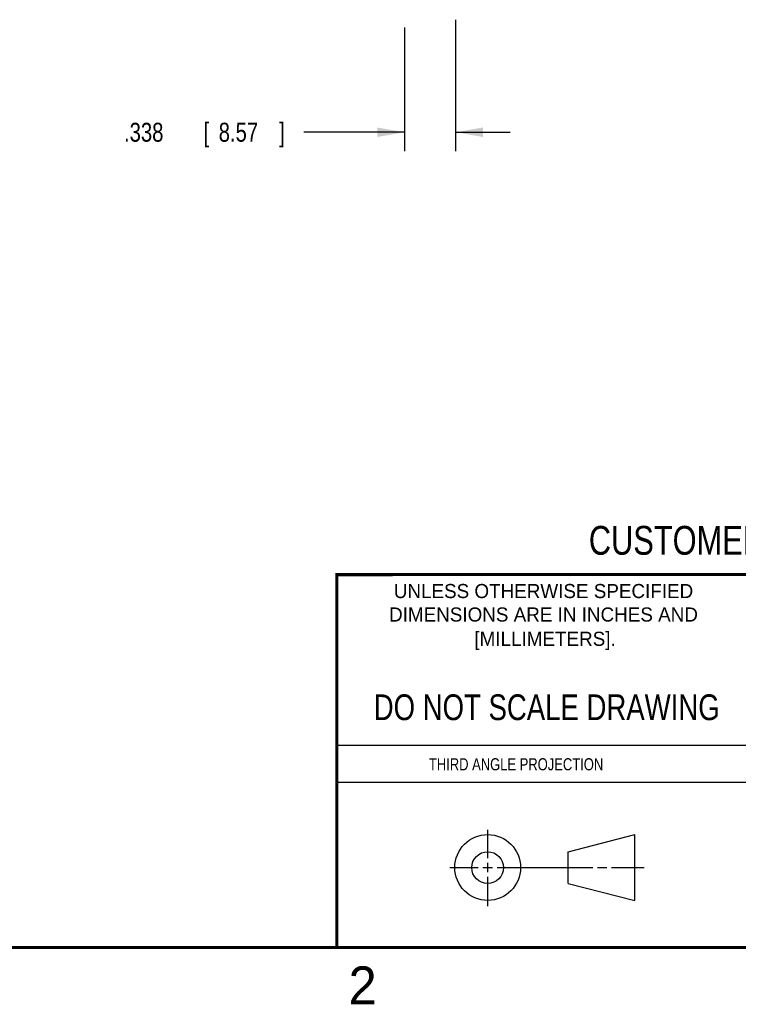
# Model space of a CAD drawing. Header units: inches. Extents: x 0 to 22, y 0 to 17.
# Tile 2 of 8: x 11.5 to 16.3, y 0.1 to 6.6. Entities that reach past the tile are written whole.
import ezdxf
from ezdxf.enums import TextEntityAlignment as Align

# ---------------------------------------------------------------- set-up
doc = ezdxf.new("R2010")
doc.units = ezdxf.units.IN
doc.header["$LTSCALE"] = 1.21
doc.header["$MEASUREMENT"] = 0
doc.layers.get('0').update_dxf_attribs({"linetype": 'CONTINUOUS'})
doc.layers.add('DIMENSIONS', color=7, linetype='CONTINUOUS')
doc.styles.get("Standard").update_dxf_attribs({"font": 'txt', "width": 0.8})
doc.dimstyles.new('DIMSTYLE_1', dxfattribs={"dimtxt": 0.125, "dimasz": 0.18, "dimexe": 0.18, "dimexo": 0.0625, "dimgap": 0.09, "dimtad": 0, "dimtih": 1, "dimtoh": 1, "dimdec": 3, "dimzin": 4, "dimdsep": 46, "dimtxsty": 'STANDARD', "dimblk": '_FILLED', "dimblk1": '_FILLED', "dimblk2": '_FILLED', "dimcen": 0.09, "dimadec": 0, "dimazin": 0, "dimtp": 0.01, "dimtm": 0.01, "dimtfac": 1, "dimtdec": 3, "dimtofl": 0, "dimtmove": 0, "dimatfit": 3, "dimldrblk": '_FILLED', "dimfxl": 1, "dimtolj": 1, "dimtzin": 4, "dimarcsym": 0})

# ---------------------------------------------------------------- blocks, each defined once
blk = doc.blocks.new('_FILLED')
at = {"color": 0, "linetype": 'BYBLOCK'}
blk.add_solid([(0, 0), (-1, 0.174), (-1, -0.174)], dxfattribs=at)
blk = doc.blocks.new('*D6')
at = {"layer": 'DIMENSIONS', "color": 2, "linetype": 'CONTINUOUS'}
for p, q in [((14.0563, 6.5696), (14.0563, 5.7532)), ((14.3939, 6.6207), (14.3939, 5.7532)), ((14.0563, 5.8782), (13.3928, 5.8782)), ((14.3939, 5.8782), (14.7539, 5.8782))]:
    blk.add_line(p, q, dxfattribs=at)
at = {"layer": 'DIMENSIONS', "color": 2, "linetype": 'CONTINUOUS', "xscale": 0.18, "yscale": 0.18, "zscale": 0.18}
blk.add_blockref('_FILLED', (14.0563, 5.8782), dxfattribs=at)
at = {"layer": 'DIMENSIONS', "color": 2, "linetype": 'CONTINUOUS', "xscale": 0.18, "yscale": 0.18, "zscale": 0.18, "rotation": 180}
blk.add_blockref('_FILLED', (14.3939, 5.8782), dxfattribs=at)
at = {"layer": 'DIMENSIONS', "color": 2, "linetype": 'CONTINUOUS', "width": 0.8}
for s, p in [('.338', (12.2053, 5.8157)), ('[', (12.7303, 5.8157)), ('8.57', (12.8303, 5.8157)), (']', (13.2303, 5.8157))]:
    blk.add_text(s, height=0.125, dxfattribs=at).set_placement(p)

msp = doc.modelspace()

# ---------------------------------------------------------------- linework, layer by layer
at = {"color": 2, "linetype": 'CONTINUOUS'}
for p, q in [((13.61, 1.835), (16.375, 1.835)), ((16.375, 1.5888), (13.61, 1.5888)), ((14.6059, 1.0901), (14.6059, 1.2769)), ((14.6059, 0.9964), (14.6059, 1.0589)), ((14.3557, 1.0276), (14.5434, 1.0276)), ((14.5747, 1.0276), (14.6372, 1.0276)), ((14.6684, 1.0276), (15.2987, 1.0276)), ((15.3299, 1.0276), (15.3924, 1.0276)), ((15.4237, 1.0276), (15.6394, 1.0276)), ((14.6059, 0.7723), (14.6059, 0.9651))]:
    msp.add_line(p, q, dxfattribs=at)
at = {"color": 7, "linetype": 'CONTINUOUS'}
for p, q in [((15.1374, 1.132), (15.5769, 1.2447)), ((15.5769, 0.8105), (15.5769, 1.2447)), ((15.1374, 0.9219), (15.1374, 1.132)), ((15.1374, 0.9219), (15.5769, 0.8105))]:
    msp.add_line(p, q, dxfattribs=at)
at = {"color": 7, "linetype": 'CONTINUOUS', "const_width": 0.02}
for points in [[(13.6, 2.9595), (21.5, 2.96)], [(13.61, 0.5), (13.61, 2.96)], [(0.5, 0.5), (21.5, 0.5)]]:
    msp.add_lwpolyline(points, dxfattribs=at)
at = {"color": 7, "linetype": 'CONTINUOUS'}
for centre, radius in [((14.6059, 1.0276), 0.2171), ((14.6054, 1.0269), 0.105)]:
    msp.add_circle(centre, radius, dxfattribs=at)

# ---------------------------------------------------------------- texts
at = {"color": 7, "linetype": 'CONTINUOUS', "width": 0.8}
for s, height, p in [('CUSTOMER DRAWING', 0.19, (16.3742, 3.0911)), ('DO NOT SCALE DRAWING', 0.17, (14.9953, 1.9998))]:
    msp.add_text(s, height=height, dxfattribs=at).set_placement(p, align=Align.CENTER)
at = {"color": 2, "linetype": 'CONTINUOUS'}
for s, p in [('UNLESS OTHERWISE SPECIFIED', (14.9742, 2.8049)), ('DIMENSIONS ARE IN INCHES AND', (14.9742, 2.6501)), ('[MILLIMETERS].', (14.9844, 2.4899))]:
    msp.add_text(s, height=0.093, dxfattribs=at).set_placement(p, align=Align.CENTER)
at = {"color": 2, "linetype": 'CONTINUOUS', "width": 0.8}
msp.add_text('THIRD ANGLE PROJECTION', height=0.08, dxfattribs=at).set_placement((14.2178, 1.6686))
at = {"color": 2, "linetype": 'CONTINUOUS'}
msp.add_text('2', height=0.25, dxfattribs=at).set_placement((13.6875, 0.125))

# ---------------------------------------------------------------- dimensions: what is measured, and where the dimension line sits
at = {"layer": 'DIMENSIONS', "color": 2, "linetype": 'CONTINUOUS'}
dim = msp.add_linear_dim(base=(14.0563, 5.8782), p1=(14.3939, 6.6207), p2=(14.0563, 6.5696), angle=180, dimstyle='DIMSTYLE_1', dxfattribs=at)
dim.commit()
dim.dimension.update_dxf_attribs({"geometry": '*D6', "text_midpoint": (12.7678, 5.8782), "dimtype": 160})

doc.saveas('drawing.dxf')
